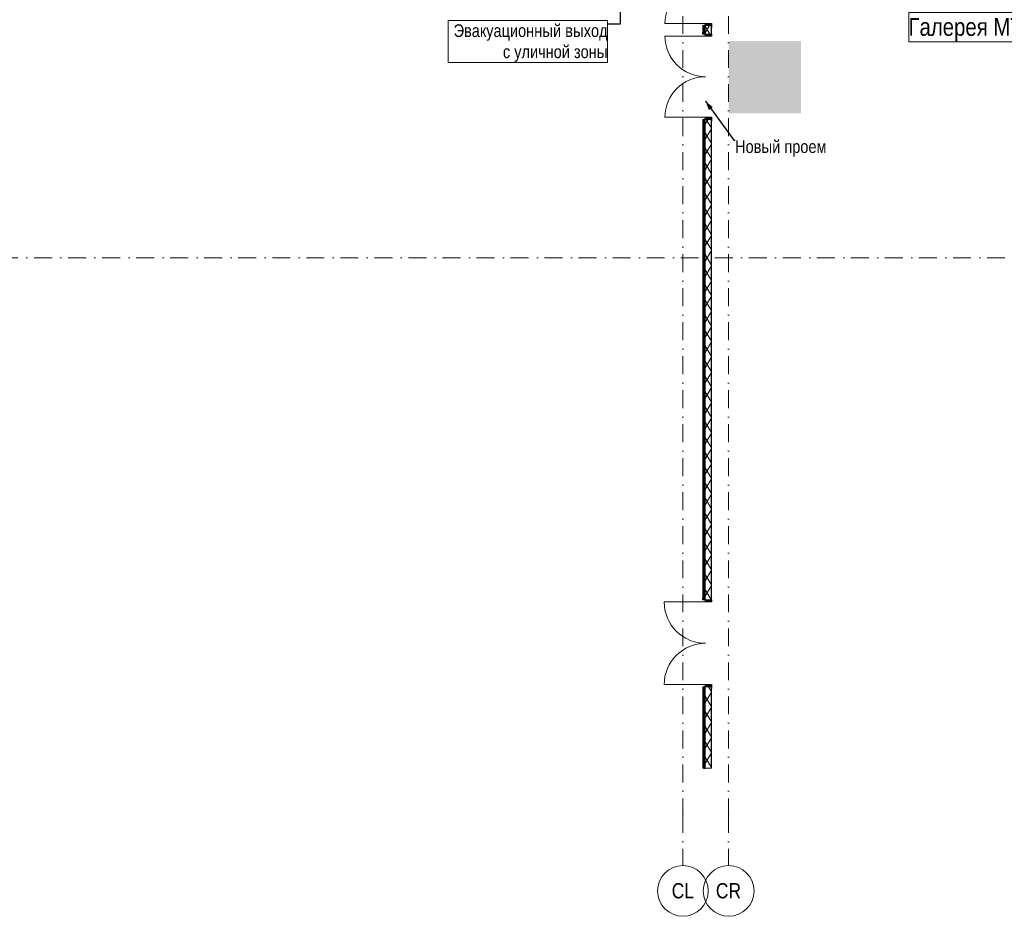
# Model space of a CAD drawing. Header units: millimetres. Extents: x -59761 to 112741, y -57975 to 46221.
# Tile 2 of 256: x -22514 to -3120, y -57975 to -40306. Entities that reach past the tile are written whole.
import ezdxf

# ---------------------------------------------------------------- set-up
doc = ezdxf.new("R2010")
doc.units = ezdxf.units.MM
doc.linetypes.add('Wipeout_Contour', pattern=[1000, 0, -1000])
doc.linetypes.add('Штрихпунктирная', pattern=[670.277762, 352.777767, -176.388884, 0, -141.111112])
for name, color, linetype in [('2D - Зонирования', 7, 'Continuous'), ('Аннотация - План мебели', 7, 'Continuous'), ('Интерьер - Мебель', 7, 'Continuous'), ('Конструктив - Стены наружние фасад', 7, 'Continuous'), ('Элемент Модели - Оси', 2, 'Continuous')]:
    doc.layers.add(name, color=color, linetype=linetype)
doc.styles.get("Standard").update_dxf_attribs({"font": 'arial.ttf'})
doc.styles.add('СГЕНЕРИР_СТИЛЬ_6', font='ARIALN.TTF')
doc.dimstyles.new('СГЕНЕРИР_СТИЛЬ__4', dxfattribs={"dimtxt": 0.18, "dimasz": 182.4, "dimexe": 0.18, "dimexo": 0.0625, "dimgap": 0.09, "dimtad": 0, "dimtih": 1, "dimtoh": 1, "dimdec": 4, "dimzin": 0, "dimdsep": 46, "dimtxsty": 'Standard', "dimcen": 0.09, "dimadec": 0, "dimazin": 0, "dimtfac": 1, "dimtdec": 4, "dimtmove": 0, "dimatfit": 3, "dimldrblk": 'ARROWHEAD_5', "dimfxl": 1, "dimtolj": 1, "dimtzin": 0, "dimarcsym": 0})
pattern_1 = [(60, (-45000, -54000), (-129.9038, 75), []), (120, (-45000, -54000), (129.9038, 75), [])]
pattern_2 = [(45, (-45000, -54000), (-70.71068, 70.71068), [])]

# ---------------------------------------------------------------- blocks, each defined once
blk = doc.blocks.new('ARROWHEAD_5')
at = {"linetype": 'Continuous', "lineweight": 0}
blk.add_hatch(color=0, dxfattribs=at).paths.add_polyline_path([(-1, 0.2679), (0, 0), (-1, -0.2679)])
at = {"color": 0, "linetype": 'Continuous', "lineweight": 0}
blk.add_line((0, 0), (-1, 0), dxfattribs=at)

msp = doc.modelspace()

# ---------------------------------------------------------------- hatches: boundary and pattern name
at = {"layer": '2D - Зонирования', "linetype": 'Continuous', "lineweight": 0}
msp.add_hatch(color=255, dxfattribs=at).paths.add_polyline_path([(-8549.78, -42152.07), (-7123.37, -42152.07), (-7123.37, -40725.66), (-8549.78, -40725.66)])
at = {"layer": '2D - Зонирования', "linetype": 'Continuous', "lineweight": 5}
h = msp.add_hatch(color=3, dxfattribs=at)
h.paths.add_polyline_path([(-7123.37, -40725.66), (-8549.78, -40725.66), (-8549.78, -42152.07), (-7123.37, -42152.07)])
h.paths.add_polyline_path([(-7138.87, -42136.99), (-8534.97, -42136.99), (-8534.97, -40740.04), (-7138.87, -40740.04)], flags=0)
h = msp.add_hatch(color=3, dxfattribs=at)
h.paths.add_polyline_path([(-7204.68, -42077.5), (-7204.68, -40801.09), (-8476.59, -40801.09), (-8476.59, -42077.5)])
h.paths.add_polyline_path([(-8007.61, -41336.24), (-7286.88, -41336.24), (-7286.88, -41532.48), (-8002.85, -41532.92), (-7748.98, -41809.96), (-8035.26, -41809.96), (-8389.34, -41438.46), (-8017.65, -41063.89), (-7723.84, -41063.89)], flags=0)

# ---------------------------------------------------------------- linework, layer by layer
at = {"layer": '2D - Зонирования', "color": 7, "linetype": 'Continuous', "lineweight": 15, "flags": 128}
msp.add_lwpolyline([(-14071.56, -40323.38), (-10935.09, -40323.38), (-10935.09, -41146.92), (-14071.56, -41146.92)], close=True, dxfattribs=at)
at = {"layer": 'Интерьер - Мебель', "color": 7, "linetype": 'Continuous', "lineweight": 15, "flags": 128}
msp.add_lwpolyline([(-5003.55, -40166.62), (-2229.9, -40166.62), (-2229.9, -40743.09), (-5003.55, -40743.09)], close=True, dxfattribs=at)
at = {"layer": 'Элемент Модели - Оси', "color": 7, "linetype": 'Штрихпунктирная', "lineweight": 15}
for p, q in [((-9450, 38200), (-9450, -55975)), ((-8550, 38200), (-8550, -55975)), ((-57760.58, -45000), (110650, -45000)), ((-9450, -55975), (-9450, -56975)), ((-8550, -55975), (-8550, -56975))]:
    msp.add_line(p, q, dxfattribs=at)
at = {"layer": 'Элемент Модели - Оси', "color": 7, "linetype": 'Continuous', "lineweight": 15}
for centre in [(-9450, -57475), (-8550, -57475)]:
    msp.add_circle(centre, 500, dxfattribs=at)
at = {"layer": 'Элемент Модели - Оси', "color": 7, "linetype": 'Штрихпунктирная', "lineweight": 15}
for p in [(-9450, -55975), (-9450, -55975), (-8550, -55975), (-8550, -55975)]:
    msp.add_point(p, dxfattribs=at)

# ---------------------------------------------------------------- texts
at = {"layer": '2D - Зонирования', "color": 7, "linetype": 'Continuous', "lineweight": 0, "insert": (-10935.09, -40397.15), "char_height": 250, "attachment_point": 3, "line_spacing_factor": 0.996987, "style": 'СГЕНЕРИР_СТИЛЬ_6'}
msp.add_mtext('\\A1;{\\pqr;\\fArial Narrow|b0|i0|c204|p34;Эвакуационный выход \\P\\pqr;\\fArial Narrow|b0|i0|c204|p34;с уличной зоны}', dxfattribs=at)
at = {"layer": 'Аннотация - План мебели', "color": 7, "linetype": 'Continuous', "lineweight": 0, "insert": (-8422.67, -42682.23), "char_height": 250, "attachment_point": 1, "style": 'СГЕНЕРИР_СТИЛЬ_6'}
msp.add_mtext('\\A1;{\\pql;\\fArial Narrow|b0|i0|c204|p34;Новый проем}', dxfattribs=at)
at = {"layer": 'Интерьер - Мебель', "color": 7, "linetype": 'Continuous', "lineweight": 15, "insert": (-5003.55, -40501.64), "char_height": 350, "attachment_point": 4, "style": 'СГЕНЕРИР_СТИЛЬ_6'}
msp.add_mtext('\\A1;{\\pql;\\fArial Narrow|b0|i0|c204|p34;Галерея МТРК}', dxfattribs=at)
at = {"layer": 'Элемент Модели - Оси', "color": 7, "lineweight": 15, "char_height": 300, "attachment_point": 4, "style": 'СГЕНЕРИР_СТИЛЬ_6'}
for s, insert in [('\\A1;{\\pql;\\pt0;\\fArial Narrow|b0|i0|c204|p34;CL}', (-9671.65, -57473.27)), ('\\A1;{\\pql;\\pt0;\\fArial Narrow|b0|i0|c204|p34;CR}', (-8801.29, -57473.27))]:
    msp.add_mtext(s, dxfattribs=dict(at, insert=insert))

# ---------------------------------------------------------------- leaders
at = {"layer": '2D - Зонирования', "color": 7, "linetype": 'Continuous', "lineweight": 15, "annotation_type": 0, "has_hookline": 1, "hookline_direction": 1, "text_width": 3010.4}
msp.add_leader([(-10686.03, -37250.49), (-10686.03, -40397.15), (-10935, -40397.15)], dimstyle='СГЕНЕРИР_СТИЛЬ__4', dxfattribs=at)

# ---------------------------------------------------------------- wipeouts: each hides what was drawn before it
at = {"color": 254, "linetype": 'Wipeout_Contour', "lineweight": 0, "ltscale": 9881881.670225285}
msp.add_wipeout([(-9010, -40590.03), (-8890, -40590.03), (-8890, -40423.03), (-9010, -40423.03)], dxfattribs=at).dxf.layer = 'Конструктив - Стены наружние фасад'
at = {"color": 254, "linetype": 'Wipeout_Contour', "lineweight": 0, "ltscale": 9889309.719736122}
msp.add_wipeout([(-9010, -53449.98), (-9010, -55054.69), (-8890, -55054.69), (-8890, -53449.98)], dxfattribs=at).dxf.layer = 'Конструктив - Стены наружние фасад'

# ---------------------------------------------------------------- next in the draw order: hatches: boundary and pattern name
at = {"layer": 'Конструктив - Стены наружние фасад', "linetype": 'Continuous', "lineweight": 5}
h = msp.add_hatch(dxfattribs=at)
h.set_pattern_fill('ИЗОЛЯЦИЯ_02_000D', style=0, pattern_type=2)
h.set_pattern_definition(pattern_1)
h.paths.add_polyline_path([(-9010, -40590.03), (-8890, -40590.03), (-8890, -40423.03), (-9010, -40423.03)])
h = msp.add_hatch(dxfattribs=at)
h.set_pattern_fill('ИЗОЛЯЦИЯ_02_000D', style=0, pattern_type=2)
h.set_pattern_definition(pattern_1)
h.paths.add_polyline_path([(-9010, -53449.98), (-9010, -55054.69), (-8890, -55054.69), (-8890, -53449.98)])

# ---------------------------------------------------------------- next in the draw order: linework, layer by layer
at = {"layer": 'Конструктив - Стены наружние фасад', "color": 7, "linetype": 'Continuous', "lineweight": 30}
for p, q in [((-8890, -40383.03), (-8890, -40423.03)), ((-8890, -40423.03), (-8890, -40460.03)), ((-8890, -40423.03), (-8890, -40460.03)), ((-8890, -40423.03), (-8890, -40460.03)), ((-8890, -40590.03), (-8890, -40553.03)), ((-8890, -40590.03), (-8890, -40553.03)), ((-8890, -40590.03), (-8890, -40553.03)), ((-8890, -40590.03), (-8890, -40630.03)), ((-8890, -53409.98), (-8890, -53449.98)), ((-8890, -53449.98), (-8890, -53486.98)), ((-8890, -53449.98), (-8890, -53486.98)), ((-8890, -53449.98), (-8890, -53486.98))]:
    msp.add_line(p, q, dxfattribs=at)
at = {"layer": 'Конструктив - Стены наружние фасад', "color": 7, "linetype": 'Continuous', "lineweight": 30, "flags": 128}
for points in [[(-8890, -40590.03), (-8890, -40423.03)], [(-8890, -55054.69), (-8890, -53449.98)]]:
    msp.add_lwpolyline(points, dxfattribs=at)

# ---------------------------------------------------------------- next in the draw order: wipeouts: each hides what was drawn before it
at = {"color": 254, "linetype": 'Wipeout_Contour', "lineweight": 0, "ltscale": 9885373.478480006}
msp.add_wipeout([(-9010, -51739.87), (-8890, -51739.87), (-8890, -42270.03), (-9010, -42270.03)], dxfattribs=at).dxf.layer = 'Конструктив - Стены наружние фасад'

# ---------------------------------------------------------------- next in the draw order: hatches: boundary and pattern name
at = {"layer": 'Конструктив - Стены наружние фасад', "linetype": 'Continuous', "lineweight": 5}
h = msp.add_hatch(dxfattribs=at)
h.set_pattern_fill('ИЗОЛЯЦИЯ_02_000D', style=0, pattern_type=2)
h.set_pattern_definition(pattern_1)
h.paths.add_polyline_path([(-9010, -51739.87), (-8890, -51739.87), (-8890, -42270.03), (-9010, -42270.03)])

# ---------------------------------------------------------------- next in the draw order: linework, layer by layer
at = {"layer": 'Конструктив - Стены наружние фасад', "color": 7, "linetype": 'Continuous', "lineweight": 30}
for p, q in [((-8890, -42230.03), (-8890, -42270.03)), ((-8890, -42270.03), (-8890, -42307.03)), ((-8890, -42270.03), (-8890, -42307.03)), ((-8890, -42270.03), (-8890, -42307.03)), ((-8890, -51739.87), (-8890, -51702.87)), ((-8890, -51739.87), (-8890, -51702.87)), ((-8890, -51739.87), (-8890, -51702.87)), ((-8890, -51739.87), (-8890, -51779.87))]:
    msp.add_line(p, q, dxfattribs=at)
at = {"layer": 'Конструктив - Стены наружние фасад', "color": 7, "linetype": 'Continuous', "lineweight": 30, "flags": 128}
msp.add_lwpolyline([(-8890, -51739.87), (-8890, -42270.03)], dxfattribs=at)

# ---------------------------------------------------------------- next in the draw order: wipeouts: each hides what was drawn before it
at = {"color": 254, "linetype": 'Wipeout_Contour', "lineweight": 0, "ltscale": 9881495.1011076}
msp.add_wipeout([(-9055, -40590.03), (-9040, -40590.03), (-9040, -40423.03), (-9055, -40423.03)], dxfattribs=at).dxf.layer = 'Конструктив - Стены наружние фасад'
at = {"color": 254, "linetype": 'Wipeout_Contour', "lineweight": 0, "ltscale": 9888923.44088675}
msp.add_wipeout([(-9055, -55054.69), (-9040, -55054.69), (-9040, -53449.98), (-9055, -53449.98)], dxfattribs=at).dxf.layer = 'Конструктив - Стены наружние фасад'

# ---------------------------------------------------------------- next in the draw order: hatches: boundary and pattern name
at = {"layer": 'Конструктив - Стены наружние фасад', "linetype": 'Continuous', "lineweight": 5}
h = msp.add_hatch(dxfattribs=at)
h.set_pattern_fill('МЕТАЛЛ___ТВЕРДЫЙ_СПЛАВ_000D', style=0, pattern_type=2)
h.set_pattern_definition(pattern_2)
h.paths.add_polyline_path([(-9055, -40590.03), (-9040, -40590.03), (-9040, -40423.03), (-9055, -40423.03)])
at = {"layer": 'Конструктив - Стены наружние фасад', "linetype": 'Continuous', "lineweight": 0}
for points in [[(-9005, -40423.03), (-8890, -40423.03), (-8890, -40383.03), (-9005, -40383.03)], [(-8890, -40590.03), (-9005, -40590.03), (-9005, -40630.03), (-8890, -40630.03)], [(-9005, -53449.98), (-8890, -53449.98), (-8890, -53409.98), (-9005, -53409.98)]]:
    msp.add_hatch(color=255, dxfattribs=at).paths.add_polyline_path(points)
at = {"layer": 'Конструктив - Стены наружние фасад', "linetype": 'Continuous', "lineweight": 5}
h = msp.add_hatch(dxfattribs=at)
h.set_pattern_fill('МЕТАЛЛ___ТВЕРДЫЙ_СПЛАВ_000D', style=0, pattern_type=2)
h.set_pattern_definition(pattern_2)
h.paths.add_polyline_path([(-9055, -55054.69), (-9040, -55054.69), (-9040, -53449.98), (-9055, -53449.98)])

# ---------------------------------------------------------------- next in the draw order: linework, layer by layer
at = {"layer": 'Конструктив - Стены наружние фасад', "color": 7, "linetype": 'Continuous', "lineweight": 15}
for p, q in [((-9005, -40383.03), (-9805, -40383.03)), ((-9005, -40630.03), (-9805, -40630.03)), ((-9005, -53409.98), (-9820.06, -53409.98))]:
    msp.add_line(p, q, dxfattribs=at)
at = {"layer": 'Конструктив - Стены наружние фасад', "color": 7, "linetype": 'Continuous', "lineweight": 30}
for p, q in [((-9055, -40423.03), (-9055, -40460.03)), ((-9055, -40423.03), (-9055, -40460.03)), ((-9055, -40423.03), (-9055, -40460.03)), ((-9040, -40590.03), (-9040, -40423.03)), ((-9010, -40423.03), (-9040, -40423.03)), ((-9010, -40423.03), (-9040, -40423.03)), ((-9010, -40423.03), (-9040, -40423.03)), ((-9010, -40590.03), (-9010, -40423.03)), ((-9005, -40423.03), (-9005, -40383.03)), ((-9005, -40383.03), (-8890, -40383.03)), ((-8890, -40423.03), (-9005, -40423.03)), ((-9055, -40590.03), (-9055, -40553.03)), ((-9055, -40590.03), (-9055, -40553.03)), ((-9055, -40590.03), (-9055, -40553.03)), ((-9010, -40590.03), (-9040, -40590.03)), ((-9010, -40590.03), (-9040, -40590.03)), ((-9010, -40590.03), (-9040, -40590.03)), ((-9005, -40630.03), (-9005, -40590.03)), ((-9005, -40590.03), (-8890, -40590.03)), ((-8890, -40630.03), (-9005, -40630.03)), ((-9055, -53449.98), (-9055, -53486.98)), ((-9055, -53449.98), (-9055, -53486.98)), ((-9055, -53449.98), (-9055, -53486.98)), ((-9040, -55054.69), (-9040, -53449.98)), ((-9010, -53449.98), (-9040, -53449.98)), ((-9010, -53449.98), (-9040, -53449.98)), ((-9010, -53449.98), (-9040, -53449.98)), ((-9010, -55054.69), (-9010, -53449.98)), ((-9005, -53449.98), (-9005, -53409.98)), ((-9005, -53409.98), (-8890, -53409.98)), ((-8890, -53449.98), (-9005, -53449.98))]:
    msp.add_line(p, q, dxfattribs=at)
at = {"layer": 'Конструктив - Стены наружние фасад', "color": 214, "linetype": 'Continuous', "lineweight": 15}
for p, q in [((-9040, -40423.03), (-9055, -40423.03)), ((-9040, -40423.03), (-9055, -40423.03)), ((-9040, -40423.03), (-9055, -40423.03)), ((-9040, -40590.03), (-9055, -40590.03)), ((-9040, -40590.03), (-9055, -40590.03)), ((-9040, -40590.03), (-9055, -40590.03)), ((-9040, -53449.98), (-9055, -53449.98)), ((-9040, -53449.98), (-9055, -53449.98)), ((-9040, -53449.98), (-9055, -53449.98))]:
    msp.add_line(p, q, dxfattribs=at)
at = {"layer": 'Конструктив - Стены наружние фасад', "color": 7, "linetype": 'Continuous', "lineweight": 5}
for p, q in [((-9005, -40423.03), (-9010, -40423.03)), ((-9005, -40423.03), (-9010, -40423.03)), ((-9005, -40423.03), (-9010, -40423.03)), ((-8890, -40423.03), (-9005, -40423.03)), ((-8890, -40423.03), (-9005, -40423.03)), ((-8890, -40423.03), (-9005, -40423.03)), ((-9005, -40590.03), (-9010, -40590.03)), ((-9005, -40590.03), (-9010, -40590.03)), ((-9005, -40590.03), (-9010, -40590.03)), ((-8890, -40590.03), (-9005, -40590.03)), ((-8890, -40590.03), (-9005, -40590.03)), ((-8890, -40590.03), (-9005, -40590.03)), ((-9005, -53449.98), (-9010, -53449.98)), ((-9005, -53449.98), (-9010, -53449.98)), ((-9005, -53449.98), (-9010, -53449.98)), ((-8890, -53449.98), (-9005, -53449.98)), ((-8890, -53449.98), (-9005, -53449.98)), ((-8890, -53449.98), (-9005, -53449.98))]:
    msp.add_line(p, q, dxfattribs=at)
at = {"layer": 'Конструктив - Стены наружние фасад', "color": 7, "linetype": 'Continuous', "lineweight": 30, "flags": 128}
for points in [[(-9055, -40423.03), (-9055, -40590.03)], [(-9055, -53449.98), (-9055, -55054.69)], [(-9040, -55054.69), (-9010, -55054.69)]]:
    msp.add_lwpolyline(points, dxfattribs=at)
at = {"layer": 'Конструктив - Стены наружние фасад', "color": 214, "linetype": 'Continuous', "lineweight": 15, "flags": 128}
msp.add_lwpolyline([(-9055, -55054.69), (-9040, -55054.69)], dxfattribs=at)
at = {"layer": 'Конструктив - Стены наружние фасад', "color": 7, "linetype": 'Continuous', "lineweight": 5, "flags": 128}
msp.add_lwpolyline([(-9010, -55054.69), (-8890, -55054.69)], dxfattribs=at)
at = {"layer": 'Конструктив - Стены наружние фасад', "color": 7, "linetype": 'Continuous', "lineweight": 15}
for centre, radius, start, end in [((-9005, -40383.03), 800, 90, 180), ((-9005, -40630.03), 800, 180, 270), ((-9005, -53409.98), 815.06, 90, 180)]:
    msp.add_arc(centre, radius, start, end, dxfattribs=at)

# ---------------------------------------------------------------- next in the draw order: wipeouts: each hides what was drawn before it
at = {"color": 254, "linetype": 'Wipeout_Contour', "lineweight": 0, "ltscale": 9884987.045978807}
msp.add_wipeout([(-9055, -51739.87), (-9040, -51739.87), (-9040, -42270.03), (-9055, -42270.03)], dxfattribs=at).dxf.layer = 'Конструктив - Стены наружние фасад'

# ---------------------------------------------------------------- next in the draw order: hatches: boundary and pattern name
at = {"layer": 'Конструктив - Стены наружние фасад', "linetype": 'Continuous', "lineweight": 5}
h = msp.add_hatch(dxfattribs=at)
h.set_pattern_fill('МЕТАЛЛ___ТВЕРДЫЙ_СПЛАВ_000D', style=0, pattern_type=2)
h.set_pattern_definition(pattern_2)
h.paths.add_polyline_path([(-9055, -51739.87), (-9040, -51739.87), (-9040, -42270.03), (-9055, -42270.03)])
at = {"layer": 'Конструктив - Стены наружние фасад', "linetype": 'Continuous', "lineweight": 0}
for points in [[(-9005, -42270.03), (-8890, -42270.03), (-8890, -42230.03), (-9005, -42230.03)], [(-8890, -51739.87), (-9005, -51739.87), (-9005, -51779.87), (-8890, -51779.87)]]:
    msp.add_hatch(color=255, dxfattribs=at).paths.add_polyline_path(points)

# ---------------------------------------------------------------- next in the draw order: linework, layer by layer
at = {"layer": 'Конструктив - Стены наружние фасад', "color": 7, "linetype": 'Continuous', "lineweight": 15}
for p, q in [((-9005, -42230.03), (-9805, -42230.03)), ((-9005, -51779.87), (-9820.06, -51779.87))]:
    msp.add_line(p, q, dxfattribs=at)
at = {"layer": 'Конструктив - Стены наружние фасад', "color": 7, "linetype": 'Continuous', "lineweight": 30}
for p, q in [((-9055, -42270.03), (-9055, -42307.03)), ((-9055, -42270.03), (-9055, -42307.03)), ((-9055, -42270.03), (-9055, -42307.03)), ((-9040, -51739.87), (-9040, -42270.03)), ((-9010, -42270.03), (-9040, -42270.03)), ((-9010, -42270.03), (-9040, -42270.03)), ((-9010, -42270.03), (-9040, -42270.03)), ((-9010, -51739.87), (-9010, -42270.03)), ((-9005, -42270.03), (-9005, -42230.03)), ((-9005, -42230.03), (-8890, -42230.03)), ((-8890, -42270.03), (-9005, -42270.03)), ((-9055, -51739.87), (-9055, -51702.87)), ((-9055, -51739.87), (-9055, -51702.87)), ((-9055, -51739.87), (-9055, -51702.87)), ((-9010, -51739.87), (-9040, -51739.87)), ((-9010, -51739.87), (-9040, -51739.87)), ((-9010, -51739.87), (-9040, -51739.87)), ((-9005, -51779.87), (-9005, -51739.87)), ((-9005, -51739.87), (-8890, -51739.87)), ((-8890, -51779.87), (-9005, -51779.87))]:
    msp.add_line(p, q, dxfattribs=at)
at = {"layer": 'Конструктив - Стены наружние фасад', "color": 214, "linetype": 'Continuous', "lineweight": 15}
for p, q in [((-9040, -42270.03), (-9055, -42270.03)), ((-9040, -42270.03), (-9055, -42270.03)), ((-9040, -42270.03), (-9055, -42270.03)), ((-9040, -51739.87), (-9055, -51739.87)), ((-9040, -51739.87), (-9055, -51739.87)), ((-9040, -51739.87), (-9055, -51739.87))]:
    msp.add_line(p, q, dxfattribs=at)
at = {"layer": 'Конструктив - Стены наружние фасад', "color": 7, "linetype": 'Continuous', "lineweight": 5}
for p, q in [((-9005, -42270.03), (-9010, -42270.03)), ((-9005, -42270.03), (-9010, -42270.03)), ((-9005, -42270.03), (-9010, -42270.03)), ((-8890, -42270.03), (-9005, -42270.03)), ((-8890, -42270.03), (-9005, -42270.03)), ((-8890, -42270.03), (-9005, -42270.03)), ((-9005, -51739.87), (-9010, -51739.87)), ((-9005, -51739.87), (-9010, -51739.87)), ((-9005, -51739.87), (-9010, -51739.87)), ((-8890, -51739.87), (-9005, -51739.87)), ((-8890, -51739.87), (-9005, -51739.87)), ((-8890, -51739.87), (-9005, -51739.87))]:
    msp.add_line(p, q, dxfattribs=at)
at = {"layer": 'Конструктив - Стены наружние фасад', "color": 7, "linetype": 'Continuous', "lineweight": 30, "flags": 128}
msp.add_lwpolyline([(-9055, -42270.03), (-9055, -51739.87)], dxfattribs=at)
at = {"layer": 'Конструктив - Стены наружние фасад', "color": 7, "linetype": 'Continuous', "lineweight": 15}
for centre, radius, start, end in [((-9005, -42230.03), 800, 90, 180), ((-9005, -51779.87), 815.06, 180, 270)]:
    msp.add_arc(centre, radius, start, end, dxfattribs=at)

# ---------------------------------------------------------------- next in the draw order: leaders
at = {"layer": 'Аннотация - План мебели', "color": 7, "linetype": 'Continuous', "lineweight": 15, "annotation_type": 0, "has_hookline": 1, "hookline_direction": 0, "text_width": 1758.53}
msp.add_leader([(-9006.04, -41910.84), (-8448.71, -42682.23), (-8422.76, -42682.23)], dimstyle='СГЕНЕРИР_СТИЛЬ__4', dxfattribs=at)

doc.saveas('drawing.dxf')
